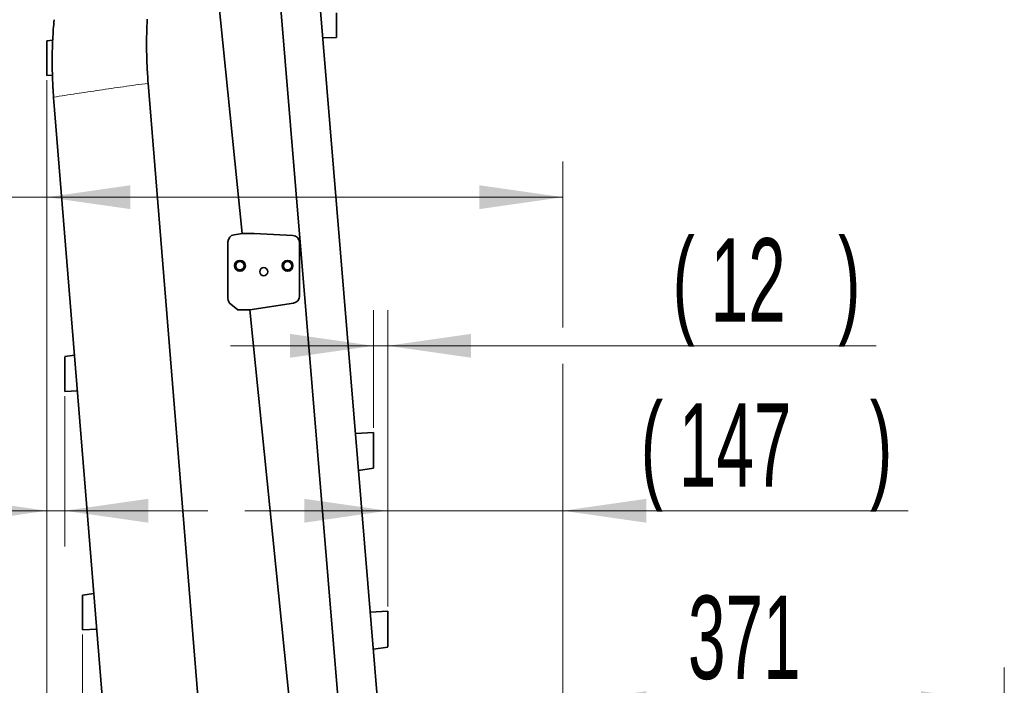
# Model space of a CAD drawing. Header units: millimetres. Extents: x 0 to 12429, y 0 to 8400.
# Tile 39 of 139: x 4174 to 5000, y 4272 to 4831. Entities that reach past the tile are written whole.
import ezdxf

# ---------------------------------------------------------------- set-up
doc = ezdxf.new("R2010")
doc.units = ezdxf.units.MM
doc.header["$LTSCALE"] = 20
doc.styles.add('SLDTEXTSTYLE0', font='TXT', dxfattribs={"width": 0.605})
doc.dimstyles.new('SLDDIMSTYLE1', dxfattribs={"dimtxt": 70, "dimasz": 70, "dimexe": 0, "dimexo": 0.0625, "dimgap": 17.5, "dimtad": 1, "dimdec": 0, "dimrnd": 1e-09, "dimzin": 12, "dimdsep": 46, "dimtxsty": 'SLDTEXTSTYLE0', "dimsah": 1, "dimcen": 0.09, "dimadec": 0, "dimazin": 3, "dimtfac": 1, "dimtofl": 0, "dimtmove": 0, "dimatfit": 3, "dimfxl": 1, "dimfrac": 2, "dimtolj": 1, "dimtzin": 12, "dimarcsym": 0})
doc.dimstyles.new('SLDDIMSTYLE2', dxfattribs={"dimtxt": 70, "dimasz": 70, "dimexe": 0, "dimexo": 0.0625, "dimgap": 17.5, "dimtad": 1, "dimdec": 1, "dimrnd": 1e-09, "dimzin": 12, "dimdsep": 46, "dimtxsty": 'SLDTEXTSTYLE0', "dimsah": 1, "dimcen": 0.09, "dimadec": 0, "dimazin": 3, "dimtfac": 1, "dimtmove": 0, "dimatfit": 0, "dimfxl": 1, "dimfrac": 2, "dimtolj": 1, "dimtzin": 12, "dimarcsym": 0})
doc.dimstyles.new('SLDDIMSTYLE3', dxfattribs={"dimtxt": 70, "dimasz": 70, "dimexe": 0, "dimexo": 0.0625, "dimgap": 17.5, "dimtad": 1, "dimdec": 1, "dimrnd": 1e-09, "dimzin": 12, "dimdsep": 46, "dimtxsty": 'SLDTEXTSTYLE0', "dimsah": 1, "dimcen": 0.09, "dimadec": 0, "dimazin": 3, "dimtfac": 1, "dimtofl": 0, "dimtmove": 0, "dimatfit": 3, "dimfxl": 1, "dimfrac": 2, "dimtolj": 1, "dimtzin": 12, "dimarcsym": 0})

# ---------------------------------------------------------------- blocks, each defined once
blk = doc.blocks.new('_D_30')
at = {"color": 7, "linetype": 'Continuous', "lineweight": 0}
for p, q in [((4196.95, 4780.32), (4196.95, 4652.13)), ((4629.95, 4572.63), (4629.95, 4712.13)), ((4196.95, 4682.13), (3962.69, 4682.13)), ((4629.95, 4682.13), (4196.95, 4682.13)), ((4629.95, 3527.58), (4629.95, 4542.15))]:
    blk.add_line(p, q, dxfattribs=at)
at = {"color": 7, "linetype": 'Continuous', "lineweight": 18}
for points in [[(4196.95, 4682.13), (4266.95, 4672.13), (4266.95, 4692.13)], [(4629.95, 4682.13), (4559.95, 4692.13), (4559.95, 4672.13)]]:
    blk.add_solid(points, dxfattribs=at)
at = {"color": 7, "linetype": 'Continuous', "lineweight": 18, "insert": (3962.69, 4772.36), "char_height": 70, "attachment_point": 1, "style": 'SLDTEXTSTYLE0'}
blk.add_mtext('*)', dxfattribs=at)
blk = doc.blocks.new('_D_31')
at = {"color": 7, "linetype": 'Continuous', "lineweight": 0}
for p, q in [((4196.95, 4780.32), (4196.95, 4388.95)), ((4211.95, 4515.06), (4211.95, 4388.95)), ((4196.95, 4418.95), (3695.65, 4418.95)), ((4196.95, 4418.95), (4211.95, 4418.95)), ((4211.95, 4418.95), (4331.95, 4418.95))]:
    blk.add_line(p, q, dxfattribs=at)
at = {"color": 7, "linetype": 'Continuous', "lineweight": 18}
for points in [[(4196.95, 4418.95), (4126.95, 4428.95), (4126.95, 4408.95)], [(4211.95, 4418.95), (4281.95, 4408.95), (4281.95, 4428.95)]]:
    blk.add_solid(points, dxfattribs=at)
at = {"color": 7, "linetype": 'Continuous', "lineweight": 18, "char_height": 70, "attachment_point": 1, "style": 'SLDTEXTSTYLE0'}
for s, insert in [('(M8)', (3828.84, 4509.18)), ('15', (3695.65, 4509.18))]:
    blk.add_mtext(s, dxfattribs=dict(at, insert=insert))
blk = doc.blocks.new('_D_32')
at = {"color": 7, "linetype": 'Continuous', "lineweight": 0}
for p, q in [((4196.95, 4780.32), (4196.95, 4152.59)), ((4226.95, 4315), (4226.95, 4152.59)), ((4196.95, 4182.59), (3617.15, 4182.59)), ((4196.95, 4182.59), (4226.95, 4182.59)), ((4226.95, 4182.59), (4346.95, 4182.59))]:
    blk.add_line(p, q, dxfattribs=at)
at = {"color": 7, "linetype": 'Continuous', "lineweight": 18}
for points in [[(4196.95, 4182.59), (4126.95, 4192.59), (4126.95, 4172.59)], [(4226.95, 4182.59), (4296.95, 4172.59), (4296.95, 4192.59)]]:
    blk.add_solid(points, dxfattribs=at)
at = {"color": 7, "linetype": 'Continuous', "lineweight": 18, "char_height": 70, "attachment_point": 1, "style": 'SLDTEXTSTYLE0'}
for s, insert in [('(2x M8)', (3750.35, 4272.83)), ('30', (3617.15, 4272.83))]:
    blk.add_mtext(s, dxfattribs=dict(at, insert=insert))
blk = doc.blocks.new('_D_33')
at = {"color": 7, "linetype": 'Continuous', "lineweight": 0}
for p, q in [((4482.95, 4338.58), (4482.95, 4448.95)), ((4629.95, 3527.58), (4629.95, 4448.95)), ((4482.95, 4418.95), (4362.95, 4418.95)), ((4482.95, 4418.95), (4629.95, 4418.95)), ((4629.95, 4418.95), (4919.64, 4418.95))]:
    blk.add_line(p, q, dxfattribs=at)
at = {"color": 7, "linetype": 'Continuous', "lineweight": 18}
for points in [[(4482.95, 4418.95), (4412.95, 4428.95), (4412.95, 4408.95)], [(4629.95, 4418.95), (4699.95, 4408.95), (4699.95, 4428.95)]]:
    blk.add_solid(points, dxfattribs=at)
at = {"color": 7, "linetype": 'Continuous', "lineweight": 18, "char_height": 70, "attachment_point": 1, "style": 'SLDTEXTSTYLE0'}
for s, insert in [('(', (4695.25, 4509.18)), (')', (4887.66, 4509.18)), ('147', (4727.24, 4509.18))]:
    blk.add_mtext(s, dxfattribs=dict(at, insert=insert))
blk = doc.blocks.new('_D_34')
at = {"color": 7, "linetype": 'Continuous', "lineweight": 0}
for p, q in [((4470.95, 4488.58), (4470.95, 4587.39)), ((4482.95, 4338.58), (4482.95, 4587.39)), ((4470.95, 4557.39), (4350.95, 4557.39)), ((4482.95, 4557.39), (4470.95, 4557.39)), ((4482.95, 4557.39), (4892.91, 4557.39))]:
    blk.add_line(p, q, dxfattribs=at)
at = {"color": 7, "linetype": 'Continuous', "lineweight": 18}
for points in [[(4470.95, 4557.39), (4400.95, 4567.39), (4400.95, 4547.39)], [(4482.95, 4557.39), (4552.95, 4547.39), (4552.95, 4567.39)]]:
    blk.add_solid(points, dxfattribs=at)
at = {"color": 7, "linetype": 'Continuous', "lineweight": 18, "char_height": 70, "attachment_point": 1, "style": 'SLDTEXTSTYLE0'}
for s, insert in [('(', (4721.99, 4647.62)), (')', (4860.92, 4647.62)), ('12', (4753.97, 4647.62))]:
    blk.add_mtext(s, dxfattribs=dict(at, insert=insert))
blk = doc.blocks.new('_D_35')
at = {"color": 7, "linetype": 'Continuous', "lineweight": 0}
for p, q in [((4629.95, 3527.58), (4629.95, 4287.48)), ((5000.45, 3983.58), (5000.45, 4287.48)), ((5000.45, 4257.48), (4629.95, 4257.48))]:
    blk.add_line(p, q, dxfattribs=at)
at = {"color": 7, "linetype": 'Continuous', "lineweight": 18}
for points in [[(4629.95, 4257.48), (4699.95, 4247.48), (4699.95, 4267.48)], [(5000.45, 4257.48), (4930.45, 4267.48), (4930.45, 4247.48)]]:
    blk.add_solid(points, dxfattribs=at)
at = {"color": 7, "linetype": 'Continuous', "lineweight": 18, "insert": (4734.99, 4347.71), "char_height": 70, "attachment_point": 1, "style": 'SLDTEXTSTYLE0'}
blk.add_mtext('371', dxfattribs=at)

msp = doc.modelspace()

# ---------------------------------------------------------------- linework, layer by layer
at = {"color": 7, "linetype": 'Continuous', "lineweight": 35}
for p, q in [((4318.471116, 5069.146264), (4360.779616, 4651.579774)), ((4448.815267, 4170.129675), (4390.508062, 4873.004814)), ((4425.91514, 4845.354659), (4482.003455, 4169.227547)), ((4439.947016, 4836.813627), (4439.947016, 4816.242242)), ((4201.833371, 4814.064074), (4196.796661, 4813.29047)), ((4439.947016, 4816.242242), (4428.368544, 4815.77964)), ((4196.947016, 4784.295384), (4201.626768, 4784.52308)), ((4196.947077, 4784.295381), (4201.626768, 4784.523074)), ((4332.110054, 4158.111778), (4281.924482, 4777.741842)), ((4202.607979, 4766.069385), (4202.627081, 4765.832596)), ((4247.673783, 4209.651012), (4202.627081, 4765.832596)), ((4348.947016, 4644.607111), (4348.947016, 4596.963847)), ((4360.779616, 4651.579774), (4354.030596, 4650.536712)), ((4370.779616, 4651.579774), (4360.779616, 4651.579774)), ((4403.234167, 4650.024767), (4370.779616, 4651.579774)), ((4408.947016, 4599.165789), (4408.947016, 4644.031642)), ((4351.272917, 4592.220326), (4357.264197, 4587.579774)), ((4357.264197, 4587.579774), (4367.264197, 4587.579774)), ((4367.264197, 4587.579774), (4403.863437, 4593.236187)), ((4367.264197, 4587.579774), (4409.940504, 4166.38318)), ((4220.142002, 4549.579774), (4211.939986, 4548.312152)), ((4211.883268, 4519.059719), (4222.571786, 4519.579774)), ((4470.947016, 4484.579774), (4455.904039, 4483.847851)), ((4458.49542, 4452.655379), (4470.947016, 4454.579774)), ((4458.491668, 4452.654799), (4458.495381, 4452.655373)), ((4226.947016, 4348.128001), (4236.340561, 4349.579774)), ((4482.947016, 4334.579774), (4468.345549, 4333.869333)), ((4226.947016, 4319.004504), (4238.770345, 4319.579774)), ((4470.929348, 4302.722443), (4470.933056, 4302.723016)), ((4470.933096, 4302.723022), (4482.947016, 4304.579774))]:
    msp.add_line(p, q, dxfattribs=at)
at = {"color": 8, "linetype": 'Continuous', "lineweight": 18}
msp.add_line((4196.947016, 4784.319743), (4201.626392, 4784.54742), dxfattribs=at)
at = {"color": 7, "linetype": 'Continuous', "lineweight": 35}
for centre, radius in [((4358.947016, 4624.579774), 4.55), ((4358.947016, 4624.579774), 3.55), ((4398.947016, 4624.579774), 4.55), ((4398.947016, 4624.579774), 3.55), ((4378.947016, 4619.579774), 3.4)]:
    msp.add_circle(centre, radius, dxfattribs=at)
for centre, start, end in [((4354.947016, 4644.607111), 98.785554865, 180), ((4402.947016, 4644.031642), 0, 87.256864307), ((4354.947016, 4596.963847), 180, 232.240389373), ((4402.947016, 4599.165789), 278.785554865, 0)]:
    msp.add_arc(centre, 6, start, end, dxfattribs=at)
for points, knots in [([(4202.978501, 4831.114292), (4202.554589, 4825.675639), (4201.706759, 4814.798264), (4201.313329, 4798.483082), (4201.513533, 4782.215229), (4202.242819, 4771.456414), (4202.607979, 4766.069385)], [0, 0, 0, 0, 0.2510277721, 0.5020586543, 0.7506765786, 1, 1, 1, 1]), ([(4281.924482, 4777.741842), (4281.572667, 4782.746983), (4280.868902, 4792.759185), (4280.566725, 4806.742002), (4280.660139, 4819.649523), (4281.015823, 4827.528714), (4281.193602, 4831.466904)], [0, 0, 0, 0, 0.2800001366, 0.56010769, 0.7801323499, 1, 1, 1, 1]), ([(4196.947016, 4813.283044), (4196.947016, 4813.135626), (4196.947016, 4812.814219), (4196.947016, 4811.826466), (4196.947016, 4810.461298), (4196.947016, 4808.742984), (4196.947016, 4806.773366), (4196.947016, 4804.567383), (4196.947016, 4802.232215), (4196.947016, 4799.786366), (4196.947016, 4797.339752), (4196.947016, 4794.915077), (4196.947016, 4792.618816), (4196.947016, 4790.477445), (4196.947016, 4788.587585), (4196.947016, 4786.974587), (4196.947016, 4785.712633), (4196.947016, 4784.824851), (4196.947016, 4784.3831), (4196.947016, 4784.337434), (4196.947016, 4784.319743)], [0, 0, 0, 0, 0.0481765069, 0.1050362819, 0.1635734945, 0.2199568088, 0.2780035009, 0.3339323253, 0.3914910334, 0.4473043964, 0.504724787, 0.5607680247, 0.6184164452, 0.6748352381, 0.7328744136, 0.789569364, 0.8479048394, 0.9046588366, 0.9630646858, 1, 1, 1, 1]), ([(4211.947016, 4519.062821), (4211.947016, 4519.101413), (4211.947016, 4519.179721), (4211.947016, 4519.80943), (4211.947016, 4520.804789), (4211.947016, 4522.157193), (4211.947016, 4523.843054), (4211.947016, 4525.792971), (4211.947016, 4527.986254), (4211.947016, 4530.330048), (4211.947016, 4532.795925), (4211.947016, 4535.273775), (4211.947016, 4537.731946), (4211.947016, 4540.054861), (4211.947016, 4542.215482), (4211.947016, 4544.109295), (4211.947016, 4545.716611), (4211.947016, 4546.965511), (4211.947016, 4547.826037), (4211.947016, 4548.277498), (4211.947016, 4548.269631), (4211.947016, 4548.266659)], [0, 0, 0, 0, 0.0523818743, 0.1062877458, 0.1586685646, 0.212558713, 0.2651245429, 0.3191907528, 0.3721781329, 0.4266794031, 0.4800764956, 0.5350122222, 0.5885776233, 0.6437007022, 0.6971664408, 0.7522001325, 0.8053456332, 0.8600572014, 0.9127808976, 0.9670544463, 1, 1, 1, 1]), ([(4470.947016, 4454.628325), (4470.947016, 4454.628369), (4470.947016, 4454.628475), (4470.947016, 4455.117663), (4470.947016, 4456.008868), (4470.947016, 4457.31412), (4470.947016, 4458.94766), (4470.947016, 4460.904899), (4470.947016, 4463.088366), (4470.947016, 4465.479227), (4470.947016, 4467.963016), (4470.947016, 4470.514851), (4470.947016, 4473.01478), (4470.947016, 4475.440058), (4470.947016, 4477.67516), (4470.947016, 4479.702362), (4470.947016, 4481.423077), (4470.947016, 4482.82598), (4470.947016, 4483.834129), (4470.947016, 4484.466752), (4470.947016, 4484.534884), (4470.947016, 4484.568483)], [0, 0, 0, 0, 0.0365906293, 0.089473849, 0.1438819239, 0.1968088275, 0.2512602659, 0.3042537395, 0.3587821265, 0.4117826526, 0.4663276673, 0.5192561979, 0.5737283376, 0.6266114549, 0.6810343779, 0.7339012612, 0.7883004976, 0.8411808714, 0.8955865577, 0.9485081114, 1, 1, 1, 1]), ([(4226.947016, 4348.128001), (4226.947016, 4348.089575), (4226.947016, 4348.011605), (4226.947016, 4347.384614), (4226.947016, 4346.39355), (4226.947016, 4345.046995), (4226.947016, 4343.368453), (4226.947016, 4341.427014), (4226.947016, 4339.243232), (4226.947016, 4336.909615), (4226.947016, 4334.454512), (4226.947016, 4331.987549), (4226.947016, 4329.540177), (4226.947016, 4327.227372), (4226.947016, 4325.075994), (4226.947016, 4323.190379), (4226.947016, 4321.589238), (4226.947016, 4320.348049), (4226.947016, 4319.482726), (4226.947016, 4319.061646), (4226.947016, 4319.020172), (4226.947016, 4319.004504)], [0, 0, 0, 0, 0.0523824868, 0.1062889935, 0.1586704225, 0.2125612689, 0.2651249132, 0.3191888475, 0.372175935, 0.4266771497, 0.4800708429, 0.535002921, 0.5885652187, 0.6436846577, 0.697153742, 0.7521909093, 0.8053420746, 0.8600599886, 0.9127802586, 0.967050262, 1, 1, 1, 1]), ([(4482.947016, 4304.628325), (4482.947016, 4304.628369), (4482.947016, 4304.628475), (4482.947016, 4305.117663), (4482.947016, 4306.008868), (4482.947016, 4307.31412), (4482.947016, 4308.94766), (4482.947016, 4310.904899), (4482.947016, 4313.088366), (4482.947016, 4315.479227), (4482.947016, 4317.963016), (4482.947016, 4320.514851), (4482.947016, 4323.01478), (4482.947016, 4325.440058), (4482.947016, 4327.67516), (4482.947016, 4329.702362), (4482.947016, 4331.423077), (4482.947016, 4332.82598), (4482.947016, 4333.834129), (4482.947016, 4334.466752), (4482.947016, 4334.534884), (4482.947016, 4334.568483)], [0, 0, 0, 0, 0.03659062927, 0.08947384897, 0.14388192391, 0.19680882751, 0.2512602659, 0.30425373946, 0.35878212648, 0.41178265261, 0.46632766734, 0.51925619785, 0.57372833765, 0.62661145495, 0.68103437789, 0.73390126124, 0.78830049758, 0.84118087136, 0.89558655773, 0.94850811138, 1, 1, 1, 1])]:
    msp.add_open_spline(points, degree=3, knots=knots, dxfattribs=at)
at = {"color": 8, "linetype": 'Continuous', "lineweight": 18}
msp.add_open_spline([(4202.607979, 4766.069385), (4208.889595, 4767.05603), (4221.461749, 4769.030722), (4241.082135, 4771.964892), (4261.175979, 4774.875128), (4275.012399, 4776.786835), (4281.924482, 4777.741842)], degree=3, knots=[0, 0, 0, 0, 0.2498666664, 0.5000882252, 0.7502654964, 1, 1, 1, 1], dxfattribs=at)

# ---------------------------------------------------------------- dimensions: what is measured, and where the dimension line sits
at = {"color": 7, "linetype": 'Continuous', "lineweight": 18}
for base, p1, p2, text, picture, middle in [((4226.947016, 4182.594142), (4196.947016, 4784.319743), (4226.947016, 4319.004504), '<> (2x M8)', '_D_32', (3846.938998, 4182.594142)), ((4211.947016, 4418.945483), (4196.947016, 4784.319743), (4211.947016, 4519.062821), '<> (M8)', '_D_31', (3861.265708, 4418.945483)), ((4470.947016, 4557.386458), (4482.947016, 4334.579774), (4470.947016, 4484.579774), '(<>)', '_D_34', (4807.447016, 4557.386458)), ((4629.947016, 4418.945483), (4482.947016, 4334.579774), (4629.947016, 3523.579774), '(<>)', '_D_33', (4807.447016, 4418.945483))]:
    dim = msp.add_linear_dim(base=base, p1=p1, p2=p2, text=text, dimstyle='SLDDIMSTYLE2', dxfattribs=at)
    dim.commit()
    dim.dimension.update_dxf_attribs({"geometry": picture, "text_midpoint": middle, "dimtype": 160})
for base, p1, p2, dimstyle, picture, middle in [((4196.947016, 4682.127682), (4629.947016, 3523.579774), (4196.947016, 4784.319743), 'SLDDIMSTYLE3', '_D_30', (3997.39428, 4682.127682)), ((4629.9470164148, 4257.4750146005), (5000.4470164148, 3979.5797735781), (4629.9470164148, 3523.5797735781), 'SLDDIMSTYLE1', '_D_35', (4815.1970164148, 4257.4750146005))]:
    dim = msp.add_linear_dim(base=base, p1=p1, p2=p2, dimstyle=dimstyle, dxfattribs=at)
    dim.commit()
    dim.dimension.update_dxf_attribs({"geometry": picture, "text_midpoint": middle, "dimtype": 160})

doc.saveas('drawing.dxf')
